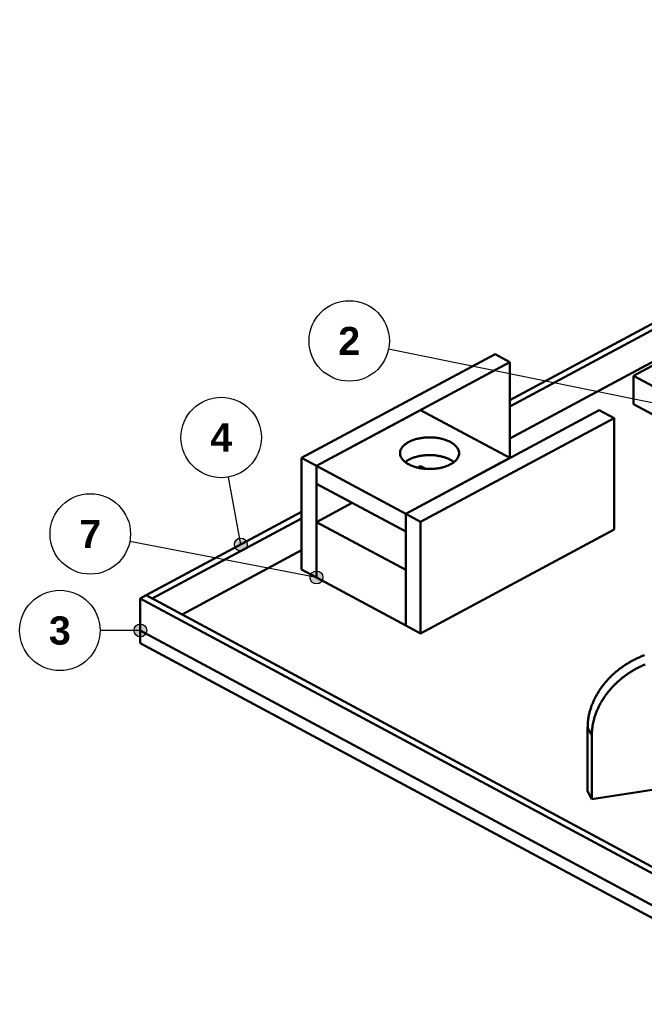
# Model space of a CAD drawing. Header units: millimetres. Extents: x 0 to 841, y 0 to 594.
# Tile 3 of 38: x 131 to 209, y 137 to 260. Entities that reach past the tile are written whole.
import ezdxf
from ezdxf.enums import TextEntityAlignment as Align

# ---------------------------------------------------------------- set-up
doc = ezdxf.new("R2010")
doc.units = ezdxf.units.MM
for name, color, linetype, lineweight in [('ACH', 7, 'CONTINUOUS', 13), ('COTA', 7, 'CONTINUOUS', 25), ('FINA', 7, 'CONTINUOUS', 25), ('TXT', 7, 'CONTINUOUS', 25), ('VIS', 7, 'CONTINUOUS', 50)]:
    doc.layers.add(name, color=color, linetype=linetype, lineweight=lineweight)
doc.styles.add('STDB', font='LiberationSans-Bold.ttf')

msp = doc.modelspace()

# ---------------------------------------------------------------- hatches: boundary and pattern name
at = {"layer": 'ACH'}
h = msp.add_hatch(color=7, dxfattribs=at)
h.dxf.hatch_style = 1
h.paths.add_polyline_path([(159.3, 194.51), (159.06, 195.07), (158.5, 195.31), (157.93, 195.07), (157.7, 194.51), (157.93, 193.94), (158.5, 193.71), (159.06, 193.94)])
h = msp.add_hatch(color=7, dxfattribs=at)
h.dxf.hatch_style = 1
h.paths.add_polyline_path([(168.71, 190.42), (168.47, 190.99), (167.91, 191.22), (167.34, 190.99), (167.11, 190.42), (167.34, 189.85), (167.91, 189.62), (168.47, 189.85)])
h = msp.add_hatch(color=7, dxfattribs=at)
h.dxf.hatch_style = 1
h.paths.add_polyline_path([(146.8, 183.83), (146.57, 184.39), (146, 184.63), (145.44, 184.39), (145.2, 183.83), (145.44, 183.26), (146, 183.03), (146.57, 183.26)])

# ---------------------------------------------------------------- linework, layer by layer
at = {"layer": 'COTA'}
for p, q in [((322.41, 189.13), (176.88, 218.83)), ((158.5, 194.51), (156.96, 202.91)), ((167.91, 190.42), (144.69, 194.88)), ((146, 183.83), (141, 183.83))]:
    msp.add_line(p, q, dxfattribs=at)
for centre in [(158.5, 194.51), (167.91, 190.42), (146, 183.83)]:
    msp.add_circle(centre, 0.8, dxfattribs=at)
at = {"layer": 'FINA'}
for centre in [(171.98, 219.83), (156.06, 207.83), (139.78, 195.83), (136, 183.83)]:
    msp.add_circle(centre, 5, dxfattribs=at)
at = {"layer": 'VIS'}
for points in [[(191.96, 212.48), (280.08, 259.79)], [(191.96, 211.68), (281, 259.48)], [(191.96, 207.71), (285.7, 258.03)], [(207.32, 215.51), (283.07, 256.18)], [(166.06, 205.28), (190.11, 218.2)], [(191.96, 217.2), (190.11, 218.2)], [(167.91, 204.29), (191.96, 217.2)], [(191.96, 205.28), (191.96, 217.2)], [(207.32, 211.98), (207.32, 215.51)], [(207.32, 215.51), (211.76, 213.13)], [(207.32, 211.98), (219.17, 205.62)], [(167.91, 204.29), (180.86, 211.24)], [(179.01, 198.32), (203.07, 211.24)], [(191.96, 205.28), (180.86, 211.24)], [(204.92, 210.25), (203.07, 211.24)], [(180.86, 197.33), (204.92, 210.25)], [(204.92, 196.38), (204.92, 210.25)], [(178.31, 205.88), (178.31, 206), (178.33, 206.11), (178.37, 206.23), (178.41, 206.34), (178.46, 206.45), (178.53, 206.55), (178.6, 206.65), (178.68, 206.74), (178.76, 206.82), (178.85, 206.91), (178.94, 206.98), (179.04, 207.05), (179.14, 207.12), (179.24, 207.19), (179.34, 207.25), (179.45, 207.3), (179.56, 207.36), (179.66, 207.4), (179.78, 207.45), (179.89, 207.49), (180, 207.53), (180.11, 207.57), (180.23, 207.61), (180.35, 207.64), (180.46, 207.67), (180.58, 207.7), (180.7, 207.72), (180.81, 207.74), (180.93, 207.76), (181.05, 207.78), (181.17, 207.8), (181.29, 207.81), (181.41, 207.82), (181.53, 207.83), (181.65, 207.84), (181.77, 207.84), (181.89, 207.84), (182.01, 207.84), (182.13, 207.84), (182.25, 207.84), (182.37, 207.83), (182.49, 207.82), (182.61, 207.81), (182.73, 207.8), (182.85, 207.79), (182.97, 207.77), (183.08, 207.75), (183.2, 207.73), (183.32, 207.7), (183.44, 207.68), (183.55, 207.65), (183.67, 207.62), (183.78, 207.58), (183.9, 207.55), (184.01, 207.51), (184.12, 207.47), (184.24, 207.42), (184.35, 207.37), (184.45, 207.32), (184.56, 207.27)], [(184.56, 207.27), (184.67, 207.21), (184.77, 207.14), (184.88, 207.07), (184.97, 207), (185.07, 206.92), (185.16, 206.84), (185.25, 206.75), (185.33, 206.66), (185.4, 206.56), (185.47, 206.46), (185.53, 206.35), (185.57, 206.24), (185.61, 206.12), (185.63, 206), (185.63, 205.88)], [(185.63, 205.88), (185.63, 205.76), (185.61, 205.64), (185.57, 205.52), (185.53, 205.41), (185.47, 205.3), (185.41, 205.2), (185.34, 205.1), (185.26, 205.01), (185.18, 204.92), (185.09, 204.84), (184.99, 204.77), (184.9, 204.69), (184.8, 204.63), (184.7, 204.56), (184.59, 204.5), (184.48, 204.45), (184.38, 204.39), (184.27, 204.34), (184.15, 204.3), (184.04, 204.25), (183.93, 204.21), (183.81, 204.18), (183.7, 204.14), (183.58, 204.11), (183.46, 204.08), (183.35, 204.05), (183.23, 204.03), (183.11, 204.01), (182.99, 203.99), (182.87, 203.97), (182.75, 203.95), (182.63, 203.94), (182.51, 203.93), (182.39, 203.92), (182.27, 203.92), (182.15, 203.91), (182.03, 203.91), (181.91, 203.91), (181.79, 203.91), (181.67, 203.92), (181.55, 203.92), (181.43, 203.93), (181.31, 203.94), (181.19, 203.95), (181.07, 203.97), (180.95, 203.99), (180.83, 204.01), (180.71, 204.03), (180.59, 204.05), (180.48, 204.08), (180.36, 204.11), (180.24, 204.14), (180.13, 204.18), (180.01, 204.21), (179.9, 204.25), (179.79, 204.3), (179.67, 204.34), (179.56, 204.39), (179.46, 204.45), (179.35, 204.5), (179.24, 204.56), (179.14, 204.63), (179.04, 204.69), (178.95, 204.77), (178.85, 204.84), (178.76, 204.92), (178.68, 205.01), (178.6, 205.1), (178.53, 205.2), (178.47, 205.3), (178.41, 205.41), (178.37, 205.52), (178.33, 205.64), (178.31, 205.76), (178.31, 205.88)], [(167.91, 204.29), (166.06, 205.28)], [(166.06, 191.41), (166.06, 205.28)], [(178.94, 204.77), (179.03, 204.84), (179.13, 204.91), (179.23, 204.98), (179.34, 205.04), (179.44, 205.09), (179.55, 205.15), (179.66, 205.2), (179.77, 205.24), (179.88, 205.29), (180, 205.33), (180.11, 205.36), (180.23, 205.4), (180.34, 205.43), (180.46, 205.46), (180.58, 205.49), (180.69, 205.51), (180.81, 205.53), (180.93, 205.55), (181.05, 205.57), (181.17, 205.59), (181.29, 205.6), (181.41, 205.61), (181.53, 205.62), (181.65, 205.63), (181.77, 205.63), (181.89, 205.63), (182.01, 205.63), (182.13, 205.63), (182.25, 205.63), (182.37, 205.62), (182.49, 205.62), (182.61, 205.61), (182.73, 205.59), (182.85, 205.58), (182.96, 205.56), (183.08, 205.54), (183.2, 205.52), (183.32, 205.5), (183.44, 205.47), (183.55, 205.44), (183.67, 205.41), (183.78, 205.38), (183.9, 205.34), (184.01, 205.3), (184.12, 205.26), (184.24, 205.21), (184.35, 205.17), (184.45, 205.11), (184.56, 205.06)], [(179.01, 198.32), (191.96, 205.28)], [(184.56, 205.06), (184.64, 205.02), (184.71, 204.97), (184.79, 204.93), (184.86, 204.88), (184.93, 204.83), (185, 204.77)], [(167.91, 190.42), (167.91, 204.29)], [(179.01, 198.32), (167.91, 204.29)], [(167.91, 202.08), (167.91, 204.29)], [(180.5, 204.07), (180.86, 204.26)], [(181.49, 203.93), (180.86, 204.26)], [(179.01, 196.12), (167.91, 202.08)], [(167.91, 197.31), (172.35, 199.69)], [(146.75, 188.2), (166.06, 198.57)], [(147.49, 187.8), (166.06, 197.77)], [(179.01, 191.35), (167.91, 197.31)], [(167.91, 190.42), (167.91, 197.31)], [(180.86, 197.33), (179.01, 198.32)], [(179.01, 184.46), (179.01, 198.32)], [(179.01, 196.12), (179.01, 198.32)], [(180.86, 183.47), (180.86, 197.33)], [(180.86, 183.47), (204.92, 196.38)], [(151.19, 185.82), (166.06, 193.8)], [(167.91, 190.42), (166.06, 191.41)], [(179.01, 184.46), (179.01, 191.35)], [(179.01, 184.46), (167.91, 190.42)], [(146, 187.8), (146.75, 188.2)], [(146, 183.83), (146, 187.8)], [(146, 187.8), (335.5, 86.06)], [(146.75, 188.2), (336.24, 86.46)], [(146.75, 188.2), (147.49, 187.8)], [(146, 182.24), (146, 183.83)], [(146, 183.83), (335.5, 82.09)], [(146, 183.83), (335.5, 82.09)], [(180.86, 183.47), (179.01, 184.46)], [(146, 182.24), (335.5, 80.5)], [(201.62, 171.77), (201.63, 171.89), (201.63, 172.01), (201.63, 172.13), (201.64, 172.25), (201.65, 172.37), (201.66, 172.49), (201.67, 172.61), (201.69, 172.72), (201.7, 172.84), (201.72, 172.96), (201.74, 173.08), (201.77, 173.2), (201.79, 173.32), (201.81, 173.43), (201.84, 173.55), (201.87, 173.67), (201.9, 173.78), (201.93, 173.9), (201.97, 174.01), (202, 174.13), (202.04, 174.24), (202.08, 174.36), (202.12, 174.47), (202.16, 174.58), (202.21, 174.69), (202.25, 174.8), (202.3, 174.91), (202.35, 175.02), (202.4, 175.13), (202.45, 175.24), (202.5, 175.35), (202.55, 175.46), (202.61, 175.56), (202.67, 175.67), (202.72, 175.77), (202.78, 175.88), (202.84, 175.98), (202.91, 176.09), (202.97, 176.19), (203.03, 176.29), (203.1, 176.39), (203.16, 176.49), (203.23, 176.59), (203.3, 176.69), (203.37, 176.78), (203.44, 176.88), (203.52, 176.98), (203.59, 177.07), (203.66, 177.17), (203.74, 177.26), (203.82, 177.35), (203.89, 177.44), (203.97, 177.53), (204.05, 177.62), (204.13, 177.71), (204.21, 177.8), (204.3, 177.89), (204.38, 177.97), (204.47, 178.06), (204.55, 178.14), (204.64, 178.23), (204.72, 178.31), (204.81, 178.39), (204.9, 178.47), (204.99, 178.55), (205.08, 178.63), (205.17, 178.71), (205.27, 178.78), (205.36, 178.86), (205.45, 178.93), (205.55, 179.01), (205.64, 179.08), (205.74, 179.15), (205.84, 179.22), (205.93, 179.29), (206.03, 179.36), (206.13, 179.43), (206.23, 179.5), (206.33, 179.56), (206.43, 179.63), (206.53, 179.69), (206.64, 179.75), (206.74, 179.82), (206.84, 179.88), (206.95, 179.94), (207.05, 179.99), (207.16, 180.05), (207.26, 180.11), (207.37, 180.16), (207.48, 180.22), (207.58, 180.27), (207.69, 180.32), (207.8, 180.37), (207.91, 180.42), (208.02, 180.47), (208.13, 180.52), (208.24, 180.57), (208.35, 180.61), (208.46, 180.66), (208.57, 180.7), (208.69, 180.74)], [(202.14, 170.79), (202.14, 170.91), (202.15, 171.03), (202.15, 171.15), (202.16, 171.27), (202.17, 171.39), (202.18, 171.51), (202.19, 171.63), (202.21, 171.75), (202.22, 171.87), (202.24, 171.99), (202.26, 172.11), (202.28, 172.23), (202.31, 172.34), (202.33, 172.46), (202.36, 172.58), (202.39, 172.69), (202.42, 172.81), (202.45, 172.93), (202.49, 173.04), (202.52, 173.15), (202.56, 173.27), (202.6, 173.38), (202.64, 173.5), (202.68, 173.61), (202.72, 173.72), (202.77, 173.83), (202.82, 173.94), (202.87, 174.05), (202.91, 174.16), (202.97, 174.27), (203.02, 174.38), (203.07, 174.48), (203.13, 174.59), (203.18, 174.7), (203.24, 174.8), (203.3, 174.91), (203.36, 175.01), (203.42, 175.11), (203.49, 175.22), (203.55, 175.32), (203.62, 175.42), (203.68, 175.52), (203.75, 175.62), (203.82, 175.71), (203.89, 175.81), (203.96, 175.91), (204.03, 176), (204.11, 176.1), (204.18, 176.19), (204.26, 176.29), (204.33, 176.38), (204.41, 176.47), (204.49, 176.56), (204.57, 176.65), (204.65, 176.74), (204.73, 176.83), (204.81, 176.91), (204.9, 177), (204.98, 177.09), (205.07, 177.17), (205.15, 177.25), (205.24, 177.34), (205.33, 177.42), (205.42, 177.5), (205.51, 177.58), (205.6, 177.66), (205.69, 177.73), (205.78, 177.81), (205.88, 177.89), (205.97, 177.96), (206.06, 178.03), (206.16, 178.11), (206.26, 178.18), (206.35, 178.25), (206.45, 178.32), (206.55, 178.39), (206.65, 178.46), (206.75, 178.52), (206.85, 178.59), (206.95, 178.65), (207.05, 178.72), (207.15, 178.78), (207.26, 178.84), (207.36, 178.9), (207.46, 178.96), (207.57, 179.02), (207.67, 179.08), (207.78, 179.14), (207.89, 179.19), (207.99, 179.25), (208.1, 179.3), (208.21, 179.35), (208.32, 179.4), (208.43, 179.45), (208.54, 179.5), (208.65, 179.55), (208.76, 179.6)], [(201.62, 163.82), (201.62, 171.77)], [(202.14, 170.79), (201.62, 171.77)], [(202.14, 162.85), (202.14, 170.79)], [(220.66, 165.69), (202.14, 162.85)], [(202.14, 162.85), (201.62, 163.82)]]:
    msp.add_lwpolyline(points, dxfattribs=at)

# ---------------------------------------------------------------- texts
at = {"layer": 'TXT', "style": 'STDB'}
for s, p in [('2', (171.98, 219.83)), ('4', (156.06, 207.83)), ('7', (139.78, 195.83)), ('3', (136, 183.83))]:
    msp.add_text(s, height=3.5, dxfattribs=at).set_placement(p, align=Align.MIDDLE_CENTER)

doc.saveas('drawing.dxf')
